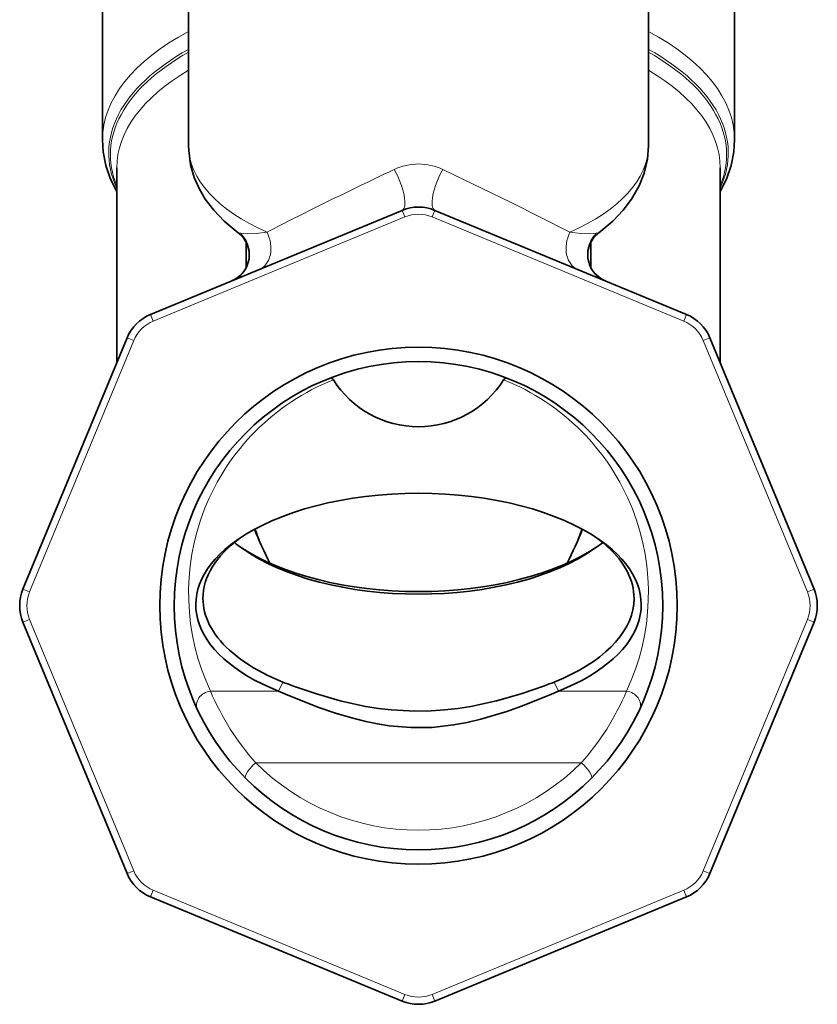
# Model space of a CAD drawing. Extents: x 353 to 846, y 131 to 745.
# Tile 7 of 12: x 567 to 622, y 597 to 666. Entities that reach past the tile are written whole.
import ezdxf

# ---------------------------------------------------------------- set-up
doc = ezdxf.new("R2010")
doc.units = 0

msp = doc.modelspace()

# ---------------------------------------------------------------- linework, layer by layer
at = {"color": 7, "lineweight": 35, "ltscale": 0.449409}
for p, q in [((578.5, 675.238525), (578.5, 657.262146)), ((610.5, 675.239136), (610.5, 657.262756))]:
    msp.add_line(p, q, dxfattribs=at)
at = {"color": 7, "lineweight": 35, "ltscale": 0.303664}
msp.add_line((572.5, 669.808899), (572.5, 657.662354), dxfattribs=at)
at = {"color": 7, "lineweight": 35, "ltscale": 0.303654}
msp.add_line((616.5, 669.808533), (616.5, 657.662354), dxfattribs=at)
at = {"color": 7, "lineweight": 35, "ltscale": 0.339529}
msp.add_line((573.5, 655.719666), (573.5, 642.138489), dxfattribs=at)
at = {"color": 7, "lineweight": 35, "ltscale": 0.339536}
msp.add_line((615.5, 655.719666), (615.5, 642.138245), dxfattribs=at)
at = {"color": 7, "lineweight": 35, "ltscale": 0.473624}
for p, q in [((593.351929, 652.763306), (575.84906, 645.513367)), ((613.15094, 645.513367), (595.648071, 652.763306)), ((574.225464, 643.889771), (566.975525, 626.386902)), ((622.024475, 626.386902), (614.774536, 643.889771)), ((566.975525, 624.090759), (574.225464, 606.587891)), ((614.774536, 606.587891), (622.024475, 624.090759)), ((575.84906, 604.964294), (593.351929, 597.714355)), ((595.648071, 597.714355), (613.15094, 604.964294))]:
    msp.add_line(p, q, dxfattribs=at)
at = {"color": 7, "lineweight": 13, "ltscale": 0.012501}
for p, q in [((593.351929, 652.763306), (593.543274, 652.301331)), ((595.648071, 652.763306), (595.456726, 652.301331)), ((575.84906, 645.513367), (576.040405, 645.051392)), ((613.15094, 645.513367), (612.959595, 645.051392)), ((574.225464, 643.889771), (574.687439, 643.698425)), ((614.774536, 643.889771), (614.312561, 643.698425)), ((566.975525, 626.386902), (567.4375, 626.195557)), ((622.024475, 626.386902), (621.5625, 626.195557)), ((566.975525, 624.090759), (567.4375, 624.282104)), ((622.024475, 624.090759), (621.5625, 624.282104)), ((574.225464, 606.587891), (574.687439, 606.779236)), ((614.774536, 606.587891), (614.312561, 606.779236)), ((575.84906, 604.964294), (576.040405, 605.42627)), ((613.15094, 604.964294), (612.959595, 605.42627)), ((593.351929, 597.714355), (593.543274, 598.176331)), ((595.648071, 597.714355), (595.456726, 598.176331))]:
    msp.add_line(p, q, dxfattribs=at)
at = {"color": 7, "lineweight": 13, "ltscale": 0.473624}
for p, q in [((593.543274, 652.301331), (576.040405, 645.051392)), ((612.959595, 645.051392), (595.456726, 652.301331)), ((574.687439, 643.698425), (567.4375, 626.195557)), ((621.5625, 626.195557), (614.312561, 643.698425)), ((567.4375, 624.282104), (574.687439, 606.779236)), ((614.312561, 606.779236), (621.5625, 624.282104)), ((576.040405, 605.42627), (593.543274, 598.176331)), ((595.456726, 598.176331), (612.959595, 605.42627))]:
    msp.add_line(p, q, dxfattribs=at)
at = {"color": 7, "lineweight": 35, "ltscale": 0.045665}
msp.add_line((582.5, 650.584595), (582.5, 648.757996), dxfattribs=at)
at = {"color": 7, "lineweight": 35, "ltscale": 0.045636}
msp.add_line((606.5, 650.584839), (606.5, 648.759399), dxfattribs=at)
at = {"color": 7, "lineweight": 13, "ltscale": 0.017884}
msp.add_line((583.104858, 630.566467), (583.354797, 629.896179), dxfattribs=at)
at = {"color": 7, "lineweight": 13, "ltscale": 0.017804}
msp.add_line((605.646362, 629.89917), (605.895142, 630.566467), dxfattribs=at)
at = {"color": 7, "lineweight": 13, "ltscale": 0.017535}
msp.add_line((585.061157, 619.916809), (584.746704, 619.289856), dxfattribs=at)
at = {"color": 7, "lineweight": 13, "ltscale": 0.017533}
msp.add_line((603.938904, 619.916809), (604.253479, 619.289978), dxfattribs=at)
at = {"color": 7, "lineweight": 13, "ltscale": 0.118068}
for p, q in [((580.023987, 619.289856), (584.746704, 619.289856)), ((604.253296, 619.289856), (608.976013, 619.289856))]:
    msp.add_line(p, q, dxfattribs=at)
at = {"color": 7, "lineweight": 35, "ltscale": 0.017906}
for p, q in [((584.746704, 619.289856), (585.406372, 619.010864)), ((603.593628, 619.010864), (604.253296, 619.289856))]:
    msp.add_line(p, q, dxfattribs=at)
at = {"color": 7, "lineweight": 13}
msp.add_line((583.170898, 614.308411), (605.829102, 614.308411), dxfattribs=at)
at = {"color": 7, "lineweight": 35}
for points in [[(573.499573, 654.079102), (573.075684, 654.925354), (572.737122, 655.896301), (572.551514, 656.836853), (572.5, 657.662354)], [(615.500427, 654.079102), (615.924316, 654.925354), (616.262878, 655.896301), (616.448486, 656.836853), (616.5, 657.662354)], [(581.952209, 651.205627), (580.984314, 652.008667), (580.250122, 652.776794), (579.665283, 653.551392), (579.233276, 654.288086), (578.897766, 655.054077), (578.641602, 655.936523), (578.509277, 656.922485), (578.5, 657.262146)], [(610.5, 657.262756), (610.429382, 656.324402), (610.206238, 655.359741), (609.857178, 654.471558), (609.333679, 653.549805), (608.748718, 652.775391), (608.013855, 652.006958), (607.047791, 651.205627)], [(581.951843, 651.205872), (582.303284, 650.874878), (582.573242, 650.433594), (582.711182, 649.92981), (582.704956, 649.381897), (582.582458, 648.93103), (582.522522, 648.799683)], [(607.048279, 651.205994), (606.696289, 650.87439), (606.427917, 650.436523), (606.289917, 649.934753), (606.285583, 649.461426), (606.391785, 649.00116), (606.473572, 648.80957)], [(588.318909, 641.075317), (588.446106, 641.080322), (588.554871, 640.996887), (588.575256, 640.967468)], [(600.681091, 641.075317), (600.553894, 641.080322), (600.445129, 640.996887), (600.424744, 640.967468)], [(585.06134, 619.917175), (584.004395, 620.378967), (583.021912, 620.909607), (582.127441, 621.502747), (581.336243, 622.150513)], [(585.735535, 619.666687), (587.328674, 619.115723), (589.041992, 618.616699), (590.814392, 618.228699), (591.716309, 618.086914), (592.625183, 617.983704), (593.854431, 617.908142), (595.087463, 617.906372), (596.318237, 617.978638), (597.235779, 618.080566), (598.145691, 618.22168), (599.927002, 618.608765), (601.649414, 619.108582), (603.264526, 619.666626)], [(585.406372, 619.010864), (587.57196, 618.156128), (588.715576, 617.76239), (589.763977, 617.446472), (590.840027, 617.17395), (591.646423, 617.008362), (592.463074, 616.878174), (593.955994, 616.748596), (595.452148, 616.769348), (596.938782, 616.937317), (597.893555, 617.115356), (598.832764, 617.337891), (600.651489, 617.883606), (601.664978, 618.243408), (603.593628, 619.010864)]]:
    msp.add_lwpolyline(points, dxfattribs=at)
at = {"color": 7, "lineweight": 13}
for points in [[(596.200806, 655.605408), (600.942505, 653.316895), (605.040955, 651.243958)], [(582.109253, 651.172852), (582.577332, 651.130432), (583.20459, 651.158142), (583.959045, 651.243958)], [(605.040955, 651.243958), (605.795227, 651.158142), (606.422852, 651.130493), (606.890869, 651.172852)], [(581.9953, 651.204346), (581.957153, 651.215759), (581.946899, 651.216919), (581.944336, 651.21637), (581.94342, 651.214966), (581.944275, 651.212891), (581.952209, 651.205627)], [(607.0047, 651.204346), (607.042725, 651.215698), (607.05304, 651.216919), (607.055664, 651.21637), (607.05658, 651.215027), (607.055786, 651.212952), (607.048218, 651.205933)]]:
    msp.add_lwpolyline(points, dxfattribs=at)
at = {"color": 7, "lineweight": 35}
for radius in [18, 17]:
    msp.add_circle((594.5, 625.238831), radius, dxfattribs=at)
at = {"color": 7, "lineweight": 13}
for centre, radius, start, end in [((721.767334, 382.342194), 302.167873, 115.265248, 116.523656), ((594.5, 652.055786), 3.935354, 64.398234, 115.601744), ((675.598633, 474.947266), 198.691667, 116.536619, 117.465552), ((594.5, 649.991638), 2.5, 67.499993, 112.499998), ((582.305481, 652.107605), 0.955116, 251.050054, 258.146689), ((580.725342, 649.697876), 2.022209, 334.190353, 46.823952), ((608.274841, 649.697815), 2.022337, 133.175466, 205.47324), ((606.694641, 652.107056), 0.954535, 281.861871, 288.954271), ((580.790894, 649.67218), 1.951199, 292.882115, 334.032085), ((582.558228, 648.777527), 0.042176, 107.95269, 147.858392), ((606.436157, 648.785889), 0.044398, 32.319089, 72.246907), ((608.209229, 649.672119), 1.951194, 205.620103, 247.429009), ((576.997131, 642.741699), 2.5, 112.499998, 157.499996), ((612.002869, 642.741699), 2.5, 22.499996, 67.5), ((594.500183, 626.104919), 16.000198, 111.733794, 205.209841), ((594.5, 626.104858), 15.99998, 334.789835, 68.266354), ((569.747192, 625.238831), 2.5, 157.499996, 202.500004), ((569.747192, 625.238831), 2.5, 157.499996, 202.500004), ((619.252808, 625.238831), 2.5, 337.499996, 22.500001), ((594.5, 625.606689), 15.999988, 224.921917, 315.078061), ((576.997131, 607.735962), 2.5, 202.49999, 247.500002), ((612.002869, 607.735962), 2.5, 292.499993, 337.499999), ((594.5, 600.486023), 2.5, 247.499995, 292.499993)]:
    msp.add_arc(centre, radius, start, end, dxfattribs=at)
at = {"color": 7, "lineweight": 35}
for centre, radius, start, end in [((594.5, 649.991638), 3, 67.5, 112.499998), ((580.697083, 649.749023), 2.058046, 294.159872, 332.529273), ((608.319824, 649.765076), 2.079212, 207.362703, 247.01023), ((576.997131, 642.741699), 3, 112.499998, 157.499996), ((612.002869, 642.741699), 3, 22.500001, 67.5), ((594.5, 644.695435), 7.000003, 212.178956, 327.820971), ((611.518433, 642.142883), 30.703804, 202.171513, 207.01286), ((624.363586, 644.483643), 43.517501, 198.633502, 199.84093), ((577.473938, 642.146362), 30.712223, 332.98779, 337.827821), ((563.200195, 644.980164), 45.03712, 340.388312, 341.351849), ((569.747192, 625.238831), 3, 157.499996, 202.500004), ((619.252808, 625.238831), 3, 337.499999, 22.500001), ((596.127502, 648.731506), 30.86643, 248.99065, 250.325685), ((592.86853, 648.741821), 30.877503, 289.674754, 291.009311), ((599.191589, 631.854187), 12.84649, 291.686504, 294.812203), ((576.997131, 607.735962), 3, 202.500004, 247.500002), ((612.002869, 607.735962), 3, 292.5, 337.499999), ((594.5, 600.486023), 3, 247.500002, 292.5)]:
    msp.add_arc(centre, radius, start, end, dxfattribs=at)
at = {"color": 7, "lineweight": 13}
for centre, major_axis, ratio, start_param, end_param in [((594.5, 657.66217), (22, 0), 0.5, 2.385137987, 3.141574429), ((594.5, 657.66217), (22, 0), 0.5, 0.000018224, 0.75645489), ((594.5, 656.743591), (21.560669, 0), 0.5, 2.406984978, 3.370033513), ((594.5, 656.63855), (-21.439331, 0), 0.5, 5.554864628, 6.485814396), ((594.5, 656.63855), (-21.439331, 0), 0.5, 2.938963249, 3.86991361), ((594.5, 656.743591), (21.560669, 0), 0.5, 6.054744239, 7.017793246), ((594.5, 655.719971), (-21, 0), 0.5, 5.578642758, 6.283214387), ((594.5, 655.719971), (-21, 0), 0.5, 3.141563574, 3.846136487), ((594.5, 657.262451), (16, 0), 0.5, 3.141631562, 3.993155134), ((594.5, 657.262451), (-16, 0), 0.5, 2.290030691, 3.141634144), ((592.586609, 654.611023), (0.765381, -1.847778), 0.317642, 6.283185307, 8.285931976), ((596.413391, 654.611023), (-0.765381, -1.847778), 0.317642, 4.280438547, 6.283185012), ((582.641418, 650.491638), (0.765381, -1.847778), 0.756057, 0.000002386, 1.666349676), ((606.358582, 650.491638), (-0.765381, -1.847778), 0.756057, 4.616837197, 6.283185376), ((580.023987, 618.423828), (0.904724, 0.425964), 0.842986, 1.19299845, 3.141590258), ((594.504395, 626.865112), (-0.012512, -17.781433), 0.900066, 5.15311337, 5.49709549), ((594.516968, 626.84967), (-0.049316, -17.763123), 0.899771, 0.789423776, 1.13368038), ((608.976013, 618.423828), (0.904724, -0.425964), 0.842986, 0.011237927, 1.948592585), ((583.170898, 613.940552), (0.708069, 0.706116), 0.269748, 1.308003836, 3.141592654), ((605.829102, 613.940552), (0.708069, -0.706116), 0.269748, 6.283184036, 8.116774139)]:
    msp.add_ellipse(centre, major_axis=major_axis, ratio=ratio, start_param=start_param, end_param=end_param, dxfattribs=at)
at = {"color": 7, "lineweight": 35}
for centre, major_axis, start_param, end_param in [((594.5, 625.313232), (15.5, 0), 0.615599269, 2.525994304), ((594.5, 625.313232), (15.5, 0), 2.525994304, 4.031808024), ((594.5, 625.746216), (15, 0), 2.551111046, 3.141623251), ((594.5, 633.540466), (15, 0), 3.687950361, 3.757191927), ((594.5, 633.97345), (15.5, 0), 3.778711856, 5.646375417), ((594.5, 625.313232), (15.5, 0), 5.392969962, 6.898784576), ((594.5, 633.540466), (15, 0), 5.66758696, 5.736844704), ((594.5, 625.746216), (15, 0), 0.5, 0.590648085), ((594.5, 625.746216), (15, 0), 0.000030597, 0.5), ((594.5, 633.540466), (15, 0), 3.757191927, 5.66758696), ((594.5, 625.746216), (15, 0), 3.141623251, 3.641592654), ((594.5, 625.746216), (15, 0), 5.449538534, 6.283215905)]:
    msp.add_ellipse(centre, major_axis=major_axis, ratio=0.5, start_param=start_param, end_param=end_param, dxfattribs=at)

doc.saveas('drawing.dxf')
